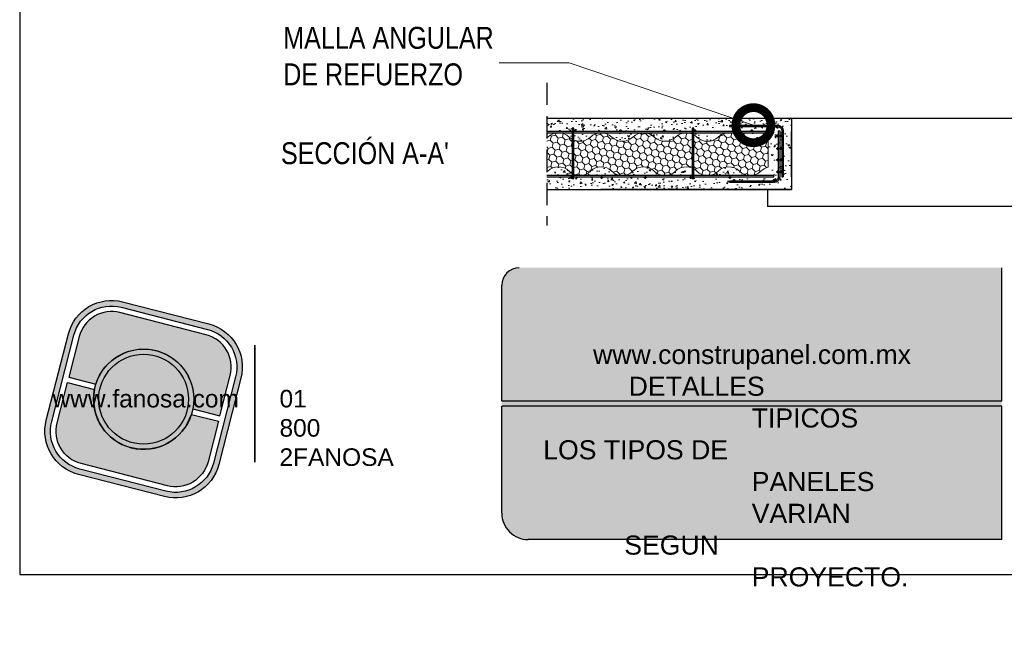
# Model space of a CAD drawing. Header units: millimetres. Extents: x 0 to 30, y 0 to 35.5.
# Tile 1 of 4: x 4 to 15.2, y 2.8 to 10. Entities that reach past the tile are written whole.
import ezdxf

# ---------------------------------------------------------------- set-up
doc = ezdxf.new("R2010")
doc.units = ezdxf.units.MM
doc.linetypes.add('CONTINUA', pattern=[0])
doc.linetypes.add('DASHED2', pattern=[9.524999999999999, 6.35, -3.175])
for name, color, linetype, lineweight in [('CONSTRUPANEL', 170, 'Continuous', 20), ('hatch', 252, 'Continuous', 0), ('LAMINA ACCESORIOS', 1, 'Continuous', 30), ('TEXTO', 7, 'DASHED2', 0), ('TEXTO CUADRO DATOS', 251, 'Continuous', 0)]:
    doc.layers.add(name, color=color, linetype=linetype, lineweight=lineweight)
doc.styles.add('Erika', font='techl___.ttf', dxfattribs={"height": 0.25})
doc.styles.get("Standard").update_dxf_attribs({"font": 'arial.ttf'})
doc.dimstyles.new('Erika', dxfattribs={"dimtxt": 0.25, "dimasz": 0.8, "dimexe": 0.5, "dimexo": 0.5, "dimgap": 0, "dimtad": 0, "dimlfac": 0.1, "dimzin": 1, "dimdsep": 46, "dimtxsty": 'Erika', "dimblk": 'DOTSMALL', "dimcen": 2.5, "dimse1": 1, "dimse2": 1, "dimclrd": 252, "dimclre": 252, "dimclrt": 256, "dimadec": 0, "dimazin": 0, "dimtfac": 1, "dimtmove": 0, "dimatfit": 3, "dimldrblk": 'DOTSMALL', "dimfxl": 1, "dimlwd": 0, "dimlwe": 0, "dimarcsym": 0})

# ---------------------------------------------------------------- blocks, each defined once
blk = doc.blocks.new('_DotSmall')
at = {"color": 0, "linetype": 'ByBlock', "const_width": 0.5}
blk.add_lwpolyline([(-0.0625, 0, 1), (0.0625, 0, 1)], format="xyb", close=True, dxfattribs=at)
blk = doc.blocks.new('LOGO GRIS')
at = {"true_color": 0xe3e3e3}
h = blk.add_hatch(color=254, dxfattribs=at)
edge = h.paths.add_edge_path()
edge.add_arc((2075.55300328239, 279.2979295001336), 0.508199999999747, 255.6007667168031, 345.6007667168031, ccw=False)
edge.add_line((2075.426625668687, 278.8056938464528), (2074.442154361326, 279.0584490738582))
edge.add_arc((2074.568531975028, 279.5506847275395), 0.5082000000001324, 165.6007667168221, 255.6007667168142, ccw=False)
edge.add_line((2074.076296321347, 279.6770623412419), (2074.329051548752, 280.661533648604))
edge.add_arc((2074.821287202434, 280.535156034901), 0.508200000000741, 75.60076671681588, 165.6007667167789, ccw=False)
edge.add_line((2074.947664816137, 281.0273916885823), (2075.932136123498, 280.7746364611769))
edge.add_arc((2075.805758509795, 280.2824008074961), 0.5081999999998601, -14.399233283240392, 75.60076671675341, ccw=False)
edge.add_line((2076.297994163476, 280.1560231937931), (2076.045238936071, 279.1715518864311))
edge = h.paths.add_edge_path(flags=16)
edge.add_arc((2075.55300328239, 279.2979295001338), 0.4446749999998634, 255.6007667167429, 345.6007667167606, ccw=False)
edge.add_line((2075.4424228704, 278.867223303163), (2074.457951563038, 279.1199785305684))
edge.add_arc((2074.568531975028, 279.5506847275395), 0.4446750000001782, 165.6007667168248, 255.60076671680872, ccw=False)
edge.add_line((2074.137825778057, 279.6612651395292), (2074.390581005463, 280.6457364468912))
edge.add_arc((2074.821287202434, 280.5351560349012), 0.4446750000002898, 75.60076671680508, 165.6007667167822, ccw=False)
edge.add_line((2074.931867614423, 280.9658622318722), (2075.916338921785, 280.7131070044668))
edge.add_arc((2075.805758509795, 280.2824008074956), 0.4446750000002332, -14.399233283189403, 75.60076671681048, ccw=False)
edge.add_line((2076.236464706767, 280.1718203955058), (2075.983709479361, 279.1873490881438))
h = blk.add_hatch(color=254, dxfattribs=at)
edge = h.paths.add_edge_path()
edge.add_line((2076.05645623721, 279.7261466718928), (2076.174935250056, 280.1876175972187))
edge.add_arc((2075.805758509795, 280.2824008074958), 0.3811499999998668, 345.60076671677, 435.6007667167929)
edge.add_line((2075.900541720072, 280.6515775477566), (2074.916070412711, 280.9043327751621))
edge.add_arc((2074.821287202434, 280.5351560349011), 0.3811500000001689, 75.6007667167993, 165.6007667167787)
edge.add_line((2074.452110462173, 280.6299392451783), (2074.333631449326, 280.1684683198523))
edge.add_line((2074.333631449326, 280.1684683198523), (2074.642133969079, 280.0892627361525))
edge.add_arc((2075.187145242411, 279.9165427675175), 0.5717249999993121, -11.21449474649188, 162.4160281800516, ccw=False)
edge.add_line((2075.747953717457, 279.8053522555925), (2076.05645623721, 279.7261466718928))
h = blk.add_hatch(color=254, dxfattribs=at)
h.paths.add_polyline_path([(2074.615420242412, 279.9165427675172, 1), (2075.758870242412, 279.9165427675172, 1)])
h.paths.add_polyline_path([(2075.699701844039, 279.9165427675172, -1), (2074.674588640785, 279.9165427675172, -1)], flags=16)
h = blk.add_hatch(color=252)
h.set_gradient(color1=(132, 132, 132), rotation=70.00000000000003, tint=1, name='SPHERICAL')
h.paths.add_polyline_path([(2075.699701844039, 279.9165427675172, 1), (2074.674588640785, 279.9165427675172, 1)])
h = blk.add_hatch(color=254, dxfattribs=at)
edge = h.paths.add_edge_path()
edge.add_arc((2075.187145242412, 279.9165427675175), 0.5717250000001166, 168.7855052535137, 342.4160281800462)
edge.add_line((2075.732156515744, 279.7438227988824), (2076.040659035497, 279.6646172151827))
edge.add_line((2076.040659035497, 279.6646172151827), (2075.922180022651, 279.2031462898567))
edge.add_arc((2075.55300328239, 279.2979295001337), 0.3811499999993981, 255.6007667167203, 345.60076671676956, ccw=False)
edge.add_line((2075.458220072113, 278.9287527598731), (2074.473748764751, 279.1815079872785))
edge.add_arc((2074.568531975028, 279.5506847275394), 0.3811500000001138, 165.6007667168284, 255.60076671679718, ccw=False)
edge.add_line((2074.199355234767, 279.6454679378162), (2074.317834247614, 280.1069388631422))
edge.add_line((2074.317834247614, 280.1069388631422), (2074.626336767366, 280.0277332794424))
at = {"color": 254, "true_color": 0xe3e3e3}
for points in [[(2076.045238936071, 279.1715518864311, -0.414213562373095), (2075.426625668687, 278.8056938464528), (2074.442154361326, 279.0584490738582, -0.414213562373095), (2074.076296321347, 279.6770623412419), (2074.329051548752, 280.661533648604, -0.414213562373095), (2074.947664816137, 281.0273916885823), (2075.932136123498, 280.7746364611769, -0.4142135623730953), (2076.297994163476, 280.1560231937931)], [(2075.983709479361, 279.1873490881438, -0.4142135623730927), (2075.4424228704, 278.867223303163), (2074.457951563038, 279.1199785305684, -0.4142135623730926), (2074.137825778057, 279.6612651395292), (2074.390581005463, 280.6457364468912, -0.414213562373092), (2074.931867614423, 280.9658622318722), (2075.916338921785, 280.7131070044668, -0.4142135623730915), (2076.236464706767, 280.1718203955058)], [(2076.05645623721, 279.7261466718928), (2076.174935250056, 280.1876175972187, 0.414213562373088), (2075.900541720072, 280.6515775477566), (2074.916070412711, 280.9043327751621, 0.4142135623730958), (2074.452110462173, 280.6299392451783), (2074.333631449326, 280.1684683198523), (2074.642133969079, 280.0892627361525, -0.9459053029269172), (2075.747953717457, 279.8053522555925)], [(2074.626336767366, 280.0277332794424, 0.9459053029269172), (2075.732156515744, 279.7438227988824), (2076.040659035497, 279.6646172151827), (2075.922180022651, 279.2031462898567, -0.4142135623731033), (2075.458220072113, 278.9287527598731), (2074.473748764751, 279.1815079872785, -0.414213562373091), (2074.199355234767, 279.6454679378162), (2074.317834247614, 280.1069388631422)]]:
    blk.add_lwpolyline(points, format="xyb", close=True, dxfattribs=at)
for radius in [0.5717249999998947, 0.5125566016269]:
    blk.add_circle((2075.187145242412, 279.9165427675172), radius, dxfattribs=at)
blk = doc.blocks.new('FANOSA')
at = {"color": 253, "true_color": 0xb3b3b3, "const_width": 0.02}
blk.add_lwpolyline([(365.3181968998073, 247.9798347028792), (365.3181968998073, 246.6427006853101)], dxfattribs=at)
at = {"color": 254}
blk.add_blockref('LOGO GRIS', (-1711.138939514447, -32.55437656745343), dxfattribs=at)
at = {"layer": 'TEXTO CUADRO DATOS', "char_height": 0.2, "width": 0.003231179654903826, "attachment_point": 1}
for s, insert in [('{\\fArial|b0|i0|c0|p34;www.fanosa.com}', (363.0082168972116, 247.4682254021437)), ('{\\fArial|b0|i0|c0|p34;01 800 2FANOSA}', (365.5993370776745, 247.4682254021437))]:
    blk.add_mtext(s, dxfattribs=dict(at, insert=insert))

msp = doc.modelspace()

# ---------------------------------------------------------------- hatches: boundary and pattern name
at = {"true_color": 0xb3b3b3}
msp.add_hatch(color=253, dxfattribs=at).paths.add_polyline_path([(15.20692541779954, 4.052736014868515), (15.20692541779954, 5.632736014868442), (15.20692541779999, 7.152736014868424), (9.70097189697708, 7.152736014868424, 0.4142135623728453), (9.500971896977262, 6.952736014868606), (9.500971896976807, 5.632736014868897), (9.500971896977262, 4.352736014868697, 0.4142135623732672), (9.800971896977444, 4.052736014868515)])
at = {"layer": 'hatch', "lineweight": 0}
h = msp.add_hatch(dxfattribs=at)
h.set_pattern_fill('AR-CONC', color=256, scale=0.001, style=0)
h.set_pattern_definition([(49.99999999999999, (-1764.29726195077, -2352.407980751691), (0.182184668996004, -0.01593908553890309), [0.01905, -0.20955]), (355, (-1764.29726195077, -2352.407980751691), (-0.03524342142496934, 0.1910568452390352), [0.01524, -0.16764058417]), (100.4514447, (-1764.28207994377, -2352.409309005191), (0.1469412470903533, 0.1751177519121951), [0.0161900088, -0.1780902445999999]), (46.18420000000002, (-1764.29726195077, -2352.357180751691), (0.2710790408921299, -0.04204232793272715), [0.02857499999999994, -0.3143249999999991]), (96.63555760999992, (-1764.274672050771, -2352.360684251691), (0.237404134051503, 0.2474261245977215), [0.02428502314, -0.26713560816]), (351.1841511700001, (-1764.29726195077, -2352.357180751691), (0.237404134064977, 0.2474261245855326), [0.02285996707, -0.25145973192]), (21, (-1764.27186195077, -2352.369880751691), (0.1516143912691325, -0.1022651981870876), [0.01905, -0.20955]), (326.0000000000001, (-1764.27186195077, -2352.369880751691), (0.06180202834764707, 0.1841879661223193), [0.01524, -0.16764]), (71.45144499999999, (-1764.25922741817, -2352.378402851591), (0.2134164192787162, 0.08192276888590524), [0.0161900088, -0.1780899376]), (37.50000000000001, (-1764.29726195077, -2352.407980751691), (0.003088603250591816, 0.0845550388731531), [0, -0.165608, 0, -0.17018, 0, -0.168275]), (7.499999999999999, (-1764.29726195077, -2352.407980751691), (0.06681966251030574, 0.1001805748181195), [0, -0.09702799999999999, 0, -0.161798, 0, -0.06413500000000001]), (327.5, (-1764.35390395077, -2352.407980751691), (0.1355905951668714, -0.005728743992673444), [0, -0.0635, 0, -0.19812, 0, -0.26289]), (317.5, (-1764.37930395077, -2352.407980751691), (0.148129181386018, 0.02542649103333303), [0, -0.08255, 0, -0.131572, 0, -0.18669])])
edge = h.paths.add_edge_path()
edge.add_line((10.32295770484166, 8.608667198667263), (10.32295770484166, 8.692198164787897))
edge.add_line((10.32295770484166, 8.692198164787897), (10.6339977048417, 8.692198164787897))
edge.add_arc((10.63399770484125, 8.516023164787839), 0.1761750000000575, 89.99999999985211, 133.6028189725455)
edge.add_arc((10.39099770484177, 8.771173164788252), 0.1761749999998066, 247.2813136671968, 313.6028189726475, ccw=False)
edge = h.paths.add_edge_path()
edge.add_line((10.14799770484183, 8.692198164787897), (10.30351770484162, 8.692198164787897))
edge.add_line((10.30351770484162, 8.692198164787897), (10.30351770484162, 8.6182520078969))
edge.add_arc((10.39099770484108, 8.771173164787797), 0.1761749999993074, 226.397181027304, 240.22787507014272, ccw=False)
edge.add_arc((10.14799770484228, 8.516023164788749), 0.1761749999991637, 46.39718102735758, 90.0000000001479)
edge = h.paths.add_edge_path()
edge.add_line((12.80950739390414, 8.854198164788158), (12.80950739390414, 8.74049450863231))
edge.add_line((12.80950739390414, 8.74049450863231), (11.6934777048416, 8.74049450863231))
edge.add_line((11.6934777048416, 8.74049450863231), (11.6934777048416, 8.74403816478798))
edge.add_line((11.6934777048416, 8.74403816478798), (11.67403770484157, 8.74403816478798))
edge.add_line((11.67403770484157, 8.74403816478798), (11.67403770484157, 8.708398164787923))
edge.add_line((11.67403770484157, 8.708398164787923), (11.35489770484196, 8.708398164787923))
edge.add_arc((11.35489770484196, 8.716498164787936), 0.008100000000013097, 270, 360)
edge.add_arc((11.35489770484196, 8.716498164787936), 0.008099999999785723, 0, 180)
edge.add_arc((11.35489770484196, 8.716498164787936), 0.008100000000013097, 180, 270)
edge.add_line((11.35489770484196, 8.708398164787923), (10.85593770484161, 8.708398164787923))
edge.add_arc((10.85593770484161, 8.716498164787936), 0.008100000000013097, 270, 360)
edge.add_arc((10.85593770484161, 8.716498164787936), 0.008100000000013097, 0, 180)
edge.add_arc((10.85593770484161, 8.716498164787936), 0.008099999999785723, 180, 270)
edge.add_line((10.85593770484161, 8.708398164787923), (10.33753770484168, 8.708398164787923))
edge.add_arc((10.33753770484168, 8.716498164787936), 0.008100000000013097, 270, 360)
edge.add_arc((10.33753770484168, 8.716498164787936), 0.008100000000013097, 0, 180)
edge.add_line((10.32943770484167, 8.716498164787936), (10.32295770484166, 8.716498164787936))
edge.add_line((10.32295770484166, 8.716498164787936), (10.32295770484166, 8.74403816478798))
edge.add_line((10.32295770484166, 8.74403816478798), (10.30351770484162, 8.74403816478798))
edge.add_line((10.30351770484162, 8.74403816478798), (10.30351770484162, 8.708398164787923))
edge.add_line((10.30351770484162, 8.708398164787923), (10.01413606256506, 8.708398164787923))
edge.add_line((10.01413606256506, 8.708398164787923), (10.01413606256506, 8.854198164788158))
edge.add_line((10.01413606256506, 8.854198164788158), (12.80950739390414, 8.854198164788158))
edge = h.paths.add_edge_path(flags=16)
edge.add_arc((12.77075740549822, 8.78053413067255), 0.02250000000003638, 0, 360)
edge = h.paths.add_edge_path()
edge.add_arc((10.63399770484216, 8.516023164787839), 0.1761750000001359, 46.39718102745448, 90.0000000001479)
edge.add_line((10.6339977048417, 8.692198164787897), (11.11999770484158, 8.692198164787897))
edge.add_arc((11.11999770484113, 8.516023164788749), 0.176174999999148, 89.99999999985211, 133.6028189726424)
edge.add_arc((10.87699770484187, 8.771173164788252), 0.1761749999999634, 226.3971810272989, 313.6028189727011, ccw=False)
edge = h.paths.add_edge_path()
edge.add_arc((11.11999770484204, 8.516023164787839), 0.1761750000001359, 46.39718102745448, 90.0000000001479)
edge.add_line((11.11999770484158, 8.692198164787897), (11.60599770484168, 8.692198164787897))
edge.add_arc((11.60599770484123, 8.516023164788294), 0.1761749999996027, 89.99999999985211, 133.602818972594)
edge.add_arc((11.36299770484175, 8.771173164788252), 0.1761749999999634, 226.3971810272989, 313.6028189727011, ccw=False)
edge = h.paths.add_edge_path()
edge.add_arc((11.60599770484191, 8.516023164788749), 0.1761749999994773, 46.39718102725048, 60.22787507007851)
edge.add_line((11.6934777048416, 8.668944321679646), (11.6934777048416, 8.692198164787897))
edge.add_line((11.6934777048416, 8.692198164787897), (12.09199770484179, 8.692198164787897))
edge.add_arc((12.09199770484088, 8.516023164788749), 0.176174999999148, 89.99999999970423, 133.6028189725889)
edge.add_arc((11.84899770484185, 8.771173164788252), 0.1761749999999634, 226.3971810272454, 313.6028189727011, ccw=False)
edge = h.paths.add_edge_path()
edge.add_arc((11.36299770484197, 8.382373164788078), 0.1761750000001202, 226.3971810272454, 269.999999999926)
edge.add_line((11.36299770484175, 8.20619816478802), (10.87699770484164, 8.20619816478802))
edge.add_arc((10.87699770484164, 8.382373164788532), 0.1761750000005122, 270, 313.6028189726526)
edge.add_arc((11.11999770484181, 8.12722316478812), 0.1761749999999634, 46.39718102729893, 133.6028189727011, ccw=False)
edge = h.paths.add_edge_path()
edge.add_arc((11.36299770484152, 8.382373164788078), 0.1761750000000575, 270.000000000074, 313.6028189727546)
edge.add_arc((11.60599770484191, 8.12722316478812), 0.1761750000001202, 67.2813136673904, 133.6028189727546, ccw=False)
edge.add_line((11.67403770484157, 8.289729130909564), (11.67403770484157, 8.20619816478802))
edge.add_line((11.67403770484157, 8.20619816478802), (11.36299770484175, 8.20619816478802))
edge = h.paths.add_edge_path()
edge.add_arc((12.33499770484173, 8.382373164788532), 0.1761750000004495, 226.3971810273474, 270)
edge.add_line((12.33499770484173, 8.20619816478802), (11.84899770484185, 8.20619816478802))
edge.add_arc((11.84899770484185, 8.382373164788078), 0.1761750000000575, 270, 313.6028189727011)
edge.add_arc((12.09199770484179, 8.12722316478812), 0.1761749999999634, 46.397181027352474, 133.6028189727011, ccw=False)
edge = h.paths.add_edge_path()
edge.add_arc((10.87699770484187, 8.382373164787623), 0.1761749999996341, 226.397181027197, 269.999999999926)
edge.add_line((10.87699770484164, 8.20619816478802), (10.39099770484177, 8.20619816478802))
edge.add_arc((10.39099770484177, 8.382373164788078), 0.1761750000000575, 270, 313.6028189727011)
edge.add_arc((10.6339977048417, 8.12722316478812), 0.1761749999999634, 46.39718102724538, 133.6028189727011, ccw=False)
edge = h.paths.add_edge_path()
edge.add_arc((10.39099770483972, 8.382373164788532), 0.1761749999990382, 226.3971810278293, 240.2278750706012)
edge.add_line((10.30351770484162, 8.22945200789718), (10.30351770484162, 8.20619816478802))
edge.add_line((10.30351770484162, 8.20619816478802), (10.01413606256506, 8.20619816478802))
edge.add_line((10.01413606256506, 8.20619816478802), (10.01413606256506, 8.244074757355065))
edge.add_arc((9.904997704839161, 8.382373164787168), 0.1761750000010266, 308.2787797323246, 313.6028189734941)
edge.add_arc((10.1479977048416, 8.12722316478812), 0.1761749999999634, 46.39718102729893, 133.6028189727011, ccw=False)
edge = h.paths.add_edge_path()
edge.add_arc((10.29217770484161, 8.181898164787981), 0.008100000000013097, 90, 180)
edge.add_arc((10.29217770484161, 8.181898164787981), 0.008100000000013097, 180, 360)
edge.add_line((10.30027770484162, 8.181898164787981), (10.30351770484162, 8.181898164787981))
edge.add_line((10.30351770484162, 8.181898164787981), (10.30351770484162, 8.170558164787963))
edge.add_line((10.30351770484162, 8.170558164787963), (10.32295770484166, 8.170558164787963))
edge.add_line((10.32295770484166, 8.170558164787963), (10.32295770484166, 8.189998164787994))
edge.add_line((10.32295770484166, 8.189998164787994), (10.64209770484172, 8.189998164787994))
edge.add_arc((10.64209770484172, 8.181898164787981), 0.008100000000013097, 90, 180)
edge.add_arc((10.64209770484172, 8.181898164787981), 0.008100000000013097, 180, 360)
edge.add_arc((10.64209770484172, 8.181898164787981), 0.008100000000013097, 0, 90)
edge.add_line((10.64209770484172, 8.189998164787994), (11.14105770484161, 8.189998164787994))
edge.add_arc((11.14105770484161, 8.181898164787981), 0.008100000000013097, 90, 180)
edge.add_arc((11.14105770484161, 8.181898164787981), 0.008100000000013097, 180, 360)
edge.add_arc((11.14105770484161, 8.181898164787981), 0.008100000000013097, 0, 90)
edge.add_line((11.14105770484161, 8.189998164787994), (11.65945770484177, 8.189998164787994))
edge.add_arc((11.65945770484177, 8.181898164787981), 0.008100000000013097, 90, 180)
edge.add_arc((11.65945770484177, 8.181898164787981), 0.008100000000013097, 180, 270)
edge.add_line((11.65945770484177, 8.173798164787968), (11.65945770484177, 8.171279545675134))
edge.add_line((11.65945770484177, 8.171279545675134), (11.67403770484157, 8.171279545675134))
edge.add_line((11.67403770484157, 8.171279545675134), (11.67403770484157, 8.170558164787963))
edge.add_line((11.67403770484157, 8.170558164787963), (11.6934777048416, 8.170558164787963))
edge.add_line((11.6934777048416, 8.170558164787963), (11.6934777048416, 8.171279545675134))
edge.add_line((11.6934777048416, 8.171279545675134), (12.80950739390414, 8.171279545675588))
edge.add_line((12.80950739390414, 8.171279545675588), (12.80950739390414, 8.044198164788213))
edge.add_line((12.80950739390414, 8.044198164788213), (10.01413606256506, 8.044198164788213))
edge.add_line((10.01413606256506, 8.044198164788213), (10.01413606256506, 8.189998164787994))
edge.add_line((10.01413606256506, 8.189998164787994), (10.29217770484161, 8.189998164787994))
edge = h.paths.add_edge_path(flags=16)
edge.add_arc((12.72563036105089, 8.131239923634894), 0.02250000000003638, 0, 360)
edge = h.paths.add_edge_path()
edge.add_line((12.80950739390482, 8.206198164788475), (12.8095073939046, 8.388526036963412))
edge.add_arc((12.86797037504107, 8.107414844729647), 0.2871261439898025, 101.7483919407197, 147.6689850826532)
edge.add_line((12.62535669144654, 8.260972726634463), (12.57505064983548, 8.292813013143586))
edge.add_arc((12.86797037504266, 8.107414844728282), 0.3466618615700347, 100.06663589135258, 147.6689850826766, ccw=False)
edge.add_line((12.80737616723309, 8.448739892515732), (12.5523847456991, 8.448739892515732))
edge.add_line((12.5523847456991, 8.448739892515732), (12.5523847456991, 8.508275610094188))
edge.add_line((12.5523847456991, 8.508275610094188), (12.8095073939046, 8.508275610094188))
edge.add_line((12.8095073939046, 8.508275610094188), (12.80950739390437, 8.692198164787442))
edge.add_line((12.80950739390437, 8.692198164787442), (12.09199770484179, 8.692198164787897))
edge.add_arc((12.0919977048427, 8.516023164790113), 0.1761749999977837, 46.397181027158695, 90.00000000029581, ccw=False)
edge.add_arc((12.33499770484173, 8.771173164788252), 0.1761750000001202, 226.3971810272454, 313.6028189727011)
edge.add_arc((12.57799770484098, 8.516023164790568), 0.1761749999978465, 101.92256424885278, 133.6028189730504, ccw=False)
edge.add_line((12.54160179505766, 8.688397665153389), (12.54160179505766, 8.20619816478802))
edge.add_line((12.54160179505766, 8.20619816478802), (12.80950739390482, 8.206198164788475))
h = msp.add_hatch(dxfattribs=at)
h.set_pattern_fill('HONEY', color=256, scale=0.015, angle=105, style=0)
h.set_pattern_definition([(75.00000000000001, (49.1757777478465, 2.26592820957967), (0.05832846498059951, 0.05832847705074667), [0.047625, -0.09525]), (315, (49.1757777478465, 2.26592820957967), (0.02134971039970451, -0.0796781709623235), [0.047625, -0.09525]), (14.99999999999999, (49.1757777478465, 2.26592820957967), (0.07967817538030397, -0.02134969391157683), [-0.09525, 0.047625])])
h.paths.add_polyline_path([(10.7554977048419, 8.254798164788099, 0.4000000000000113), (10.99849770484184, 8.254798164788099, -0.3999999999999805), (11.24149770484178, 8.254798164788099, 0.3999999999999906), (11.48449770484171, 8.254798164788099, -0.2977400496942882), (11.67403770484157, 8.289729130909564), (11.67403770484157, 8.678529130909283, 0.2977400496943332), (11.48449770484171, 8.643598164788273, -0.3999999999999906), (11.24149770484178, 8.643598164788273, 0.3999999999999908), (10.99849770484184, 8.643598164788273, -0.3999999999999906), (10.7554977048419, 8.643598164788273, 0.3999999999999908), (10.51249770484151, 8.643598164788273, -0.2977400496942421), (10.32295770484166, 8.608667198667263), (10.32295770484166, 8.219867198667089, 0.2977400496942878), (10.51249770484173, 8.254798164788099, -0.3999999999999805)])
h.paths.add_polyline_path([(10.30351770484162, 8.6182520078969, -0.06042115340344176), (10.26949770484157, 8.643598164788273, 0.3999999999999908), (10.02649770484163, 8.643598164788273, -0.02323468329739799), (10.01413606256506, 8.632874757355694), (10.01413606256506, 8.244074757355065, 0.02323468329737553), (10.02649770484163, 8.254798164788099, -0.4000000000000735), (10.26949770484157, 8.254798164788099, 0.06042115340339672), (10.30351770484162, 8.22945200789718)])
h.paths.add_polyline_path([(11.6934777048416, 8.280144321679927, -0.06042115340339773), (11.72749770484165, 8.254798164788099, 0.3999999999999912), (11.97049770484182, 8.254798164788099, -0.3999999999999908), (12.21349770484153, 8.254798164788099, 0.3999999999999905), (12.45649770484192, 8.254798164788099, -0.1391184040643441), (12.54160179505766, 8.299597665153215), (12.54160179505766, 8.688397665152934, 0.1391184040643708), (12.45649770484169, 8.643598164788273, -0.3999999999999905), (12.21349770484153, 8.643598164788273, 0.3999999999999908), (11.97049770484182, 8.643598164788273, -0.3999999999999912), (11.72749770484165, 8.643598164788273, 0.06042115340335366), (11.6934777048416, 8.668944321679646)])

# ---------------------------------------------------------------- linework, layer by layer
at = {"linetype": 'DASHED2', "ltscale": 0.04}
msp.add_line((10.01413606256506, 9.263804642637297), (10.01413606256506, 7.634591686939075), dxfattribs=at)
msp.add_line((10.01413606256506, 9.263804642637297), (10.01413606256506, 7.634591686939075), dxfattribs=at)
at = {"linetype": 'CONTINUA'}
for p, q in [((20.32481085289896, 8.854198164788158), (10.01413606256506, 8.854198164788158)), ((12.80950739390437, 8.854198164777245), (12.80950739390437, 8.044198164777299)), ((12.80950739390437, 8.18999816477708), (12.80950739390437, 8.708398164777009)), ((10.01413606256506, 8.044198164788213), (12.80950739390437, 8.044198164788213)), ((12.80950739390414, 8.044198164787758), (10.63332497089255, 8.044198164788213)), ((12.53571377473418, 8.044198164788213), (12.53571377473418, 7.849798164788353)), ((17.80323314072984, 7.849798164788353), (12.53571377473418, 7.849798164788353))]:
    msp.add_line(p, q, dxfattribs=at)
at = {"color": 253, "true_color": 0xb3b3b3}
for p, q in [((15.20692541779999, 5.632736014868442), (15.20692541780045, 7.152736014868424)), ((9.500971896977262, 5.632736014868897), (9.500971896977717, 6.952736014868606)), ((15.20692541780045, 5.632736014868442), (9.500971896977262, 5.632736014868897)), ((15.20692541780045, 5.572736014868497), (9.500971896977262, 5.572736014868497)), ((9.500971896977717, 4.352736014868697), (9.500971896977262, 5.572736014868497)), ((15.20692541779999, 4.052736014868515), (15.20692541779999, 5.572736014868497)), ((15.20692541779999, 4.052736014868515), (9.800971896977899, 4.052736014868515))]:
    msp.add_line(p, q, dxfattribs=at)
at = {"color": 254, "true_color": 0xe3e3e3}
msp.add_lwpolyline([(3.998241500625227, 3.652736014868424), (25.58824150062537, 3.652736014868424), (25.58824150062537, 31.59273601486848), (3.998241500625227, 31.59273601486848)], close=True, dxfattribs=at)
at = {"color": 253, "true_color": 0xb3b3b3}
for centre, radius, start, end in [((9.700971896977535, 6.952736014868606), 0.2, 90, 180), ((9.800971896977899, 4.352736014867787), 0.3, 179.9999999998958, 270.0000000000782)]:
    msp.add_arc(centre, radius, start, end, dxfattribs=at)
at = {"layer": 'CONSTRUPANEL'}
msp.add_line((12.54160179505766, 8.684643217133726), (12.54160179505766, 8.299597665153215), dxfattribs=at)
for points in [[(11.97049770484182, 8.643598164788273, -0.3999999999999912), (11.72749770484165, 8.643598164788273, 0.3999999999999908), (11.48449770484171, 8.643598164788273, -0.3999999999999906), (11.24149770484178, 8.643598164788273, 0.3999999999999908), (10.99849770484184, 8.643598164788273, -0.3999999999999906), (10.7554977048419, 8.643598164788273, 0.3999999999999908), (10.51249770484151, 8.643598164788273, -0.3999999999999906), (10.26949770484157, 8.643598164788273, 0.3999999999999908), (10.02649770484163, 8.643598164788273, -0.02323468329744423), (10.01413606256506, 8.632874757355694, -0.02323468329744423)], [(12.54160179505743, 8.688397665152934, 0.1391184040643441), (12.45649770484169, 8.643598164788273, -0.3999999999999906), (12.21349770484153, 8.643598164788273, 0.3999999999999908), (11.97049770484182, 8.643598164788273)], [(11.97049770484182, 8.254798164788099, -0.3999999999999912), (11.72749770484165, 8.254798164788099, 0.3999999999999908), (11.48449770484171, 8.254798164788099, -0.3999999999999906), (11.24149770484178, 8.254798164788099, 0.3999999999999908), (10.99849770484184, 8.254798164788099, -0.3999999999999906), (10.7554977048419, 8.254798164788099, 0.3999999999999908), (10.51249770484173, 8.254798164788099, -0.3999999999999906), (10.26949770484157, 8.254798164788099, 0.3999999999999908), (10.02649770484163, 8.254798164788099, -0.02323468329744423), (10.01413606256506, 8.244074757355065, -0.02323468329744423)], [(12.54160179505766, 8.299597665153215, 0.1391184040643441), (12.45649770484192, 8.254798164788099, -0.3999999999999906), (12.21349770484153, 8.254798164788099, 0.3999999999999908), (11.97049770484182, 8.254798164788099)]]:
    msp.add_lwpolyline(points, format="xyb", dxfattribs=at)
at = {"layer": 'LAMINA ACCESORIOS'}
for p, q in [((12.09970416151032, 8.779196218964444), (12.09970416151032, 8.762996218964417)), ((12.19226401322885, 8.769476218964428), (12.19226401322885, 8.74031621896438)), ((12.64654435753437, 8.769476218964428), (12.64654435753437, 8.74031621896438)), ((10.32295770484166, 8.716498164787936), (10.35535770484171, 8.716498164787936)), ((10.33753770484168, 8.73107816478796), (10.33753770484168, 8.701918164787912)), ((10.84135770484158, 8.716498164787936), (10.87375770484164, 8.716498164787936)), ((10.85593770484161, 8.73107816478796), (10.85593770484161, 8.701918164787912)), ((11.34031770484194, 8.716498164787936), (11.37271770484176, 8.716498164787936)), ((11.35489770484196, 8.73107816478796), (11.35489770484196, 8.701918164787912)), ((11.69023770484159, 8.716498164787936), (11.72263770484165, 8.716498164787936)), ((11.70481770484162, 8.73107816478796), (11.70481770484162, 8.701918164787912)), ((12.20684401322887, 8.754896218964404), (12.17444401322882, 8.754896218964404)), ((12.33823770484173, 8.716498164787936), (12.37063770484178, 8.716498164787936)), ((12.35281770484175, 8.73107816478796), (12.35281770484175, 8.701918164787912)), ((12.60553770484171, 8.692198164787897), (12.60553770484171, 8.708398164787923)), ((12.66112435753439, 8.754896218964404), (12.62872435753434, 8.754896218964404)), ((12.63431994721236, 8.657514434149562), (12.66671994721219, 8.657514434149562)), ((12.64889994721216, 8.642934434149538), (12.64889994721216, 8.672094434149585)), ((12.65699994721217, 8.712996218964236), (12.6731999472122, 8.712996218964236)), ((12.6741647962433, 8.657514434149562), (12.70656479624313, 8.657514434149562)), ((12.6887447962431, 8.642934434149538), (12.6887447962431, 8.672094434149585)), ((12.63431994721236, 8.513636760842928), (12.66671994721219, 8.513636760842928)), ((12.64889994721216, 8.528216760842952), (12.64889994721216, 8.499056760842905)), ((12.6741647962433, 8.513636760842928), (12.70656479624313, 8.513636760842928)), ((12.6887447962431, 8.528216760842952), (12.6887447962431, 8.499056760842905)), ((12.63431994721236, 8.383636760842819), (12.66671994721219, 8.383636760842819)), ((12.64889994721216, 8.398216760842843), (12.64889994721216, 8.369056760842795)), ((12.6741647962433, 8.383636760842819), (12.70656479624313, 8.383636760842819)), ((12.6887447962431, 8.398216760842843), (12.6887447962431, 8.369056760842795)), ((12.60553770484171, 8.189998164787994), (12.60553770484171, 8.20619816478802)), ((12.63431994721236, 8.246550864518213), (12.66671994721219, 8.246550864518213)), ((12.64889994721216, 8.261130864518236), (12.64889994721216, 8.231970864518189)), ((12.6741647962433, 8.246550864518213), (12.70656479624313, 8.246550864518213)), ((12.6887447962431, 8.261130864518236), (12.6887447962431, 8.231970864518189)), ((10.30675770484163, 8.181898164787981), (10.27435770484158, 8.181898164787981)), ((10.29217770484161, 8.167318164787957), (10.29217770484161, 8.196478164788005)), ((10.65667770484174, 8.181898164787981), (10.62427770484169, 8.181898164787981)), ((10.64209770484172, 8.167318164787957), (10.64209770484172, 8.196478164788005)), ((11.15563770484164, 8.181898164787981), (11.12323770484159, 8.181898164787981)), ((11.14105770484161, 8.167318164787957), (11.14105770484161, 8.196478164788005)), ((11.67403770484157, 8.181898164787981), (11.64163770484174, 8.181898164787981)), ((11.65945770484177, 8.167318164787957), (11.65945770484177, 8.196478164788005)), ((12.12115770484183, 8.181898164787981), (12.08875770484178, 8.181898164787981)), ((12.09970416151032, 8.141069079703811), (12.09970416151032, 8.124869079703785)), ((12.10657770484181, 8.167318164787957), (12.10657770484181, 8.196478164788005)), ((12.16699916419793, 8.14916907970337), (12.13459916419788, 8.14916907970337)), ((12.15241916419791, 8.134589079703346), (12.15241916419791, 8.163749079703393)), ((12.59211950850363, 8.14916907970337), (12.62451950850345, 8.14916907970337)), ((12.60669950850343, 8.134589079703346), (12.60669950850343, 8.163749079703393)), ((12.69684479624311, 8.191069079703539), (12.71304479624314, 8.191069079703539))]:
    msp.add_line(p, q, dxfattribs=at)
for points in [[(12.09970416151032, 8.779196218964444), (12.64684479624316, 8.779196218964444, -0.4142135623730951), (12.71304479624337, 8.712996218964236), (12.71304479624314, 8.191069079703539)], [(12.09970416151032, 8.762996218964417), (12.64684479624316, 8.762996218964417, -0.4142135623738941), (12.69684479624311, 8.712996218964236), (12.69684479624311, 8.191069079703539)], [(12.65699994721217, 8.712996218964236), (12.65699994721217, 8.191069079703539, -0.4142135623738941), (12.60699994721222, 8.141069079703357), (12.09970416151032, 8.141069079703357)], [(12.67319994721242, 8.712996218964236), (12.6731999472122, 8.191069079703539, -0.414213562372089), (12.60699994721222, 8.124869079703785), (12.09970416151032, 8.124869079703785)]]:
    msp.add_lwpolyline(points, format="xyb", dxfattribs=at)
for points in [[(12.60553770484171, 8.708398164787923), (10.01413606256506, 8.708398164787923)], [(10.01413606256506, 8.692198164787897), (12.60553770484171, 8.692198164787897)], [(12.60553770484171, 8.20619816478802), (10.01413606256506, 8.20619816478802)], [(10.01413606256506, 8.189998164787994), (12.60553770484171, 8.189998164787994)]]:
    msp.add_lwpolyline(points, dxfattribs=at)
at = {"layer": 'LAMINA ACCESORIOS', "linetype": 'CONTINUA'}
for points in [[(10.30351770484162, 8.170558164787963), (10.32295770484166, 8.170558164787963), (10.32295770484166, 8.74403816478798), (10.30351770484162, 8.74403816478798)], [(11.67403770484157, 8.170558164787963), (11.6934777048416, 8.170558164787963), (11.6934777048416, 8.74403816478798), (11.67403770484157, 8.74403816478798)]]:
    msp.add_lwpolyline(points, close=True, dxfattribs=at)
for centre in [(10.33753770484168, 8.716498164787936), (10.85593770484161, 8.716498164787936), (11.35489770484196, 8.716498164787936), (11.70481770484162, 8.716498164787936), (12.19226401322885, 8.754896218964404), (12.35281770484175, 8.716498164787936), (12.64654435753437, 8.754896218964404), (12.64889994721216, 8.657514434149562), (12.6887447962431, 8.657514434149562), (12.64889994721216, 8.513636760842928), (12.6887447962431, 8.513636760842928), (12.64889994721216, 8.383636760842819), (12.6887447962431, 8.383636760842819), (12.64889994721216, 8.246550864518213), (12.6887447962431, 8.246550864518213), (10.29217770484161, 8.181898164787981), (10.64209770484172, 8.181898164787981), (11.14105770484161, 8.181898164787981), (11.65945770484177, 8.181898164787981), (12.10657770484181, 8.181898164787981), (12.15241916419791, 8.14916907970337), (12.60669950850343, 8.14916907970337)]:
    msp.add_circle(centre, 0.008100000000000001, dxfattribs=at)

# ---------------------------------------------------------------- block references
msp.add_blockref('FANOSA', (-358.6352830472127, -241.7085316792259))

# ---------------------------------------------------------------- texts
at = {"layer": 'TEXTO', "linetype": 'ByBlock', "lineweight": 0, "char_height": 0.25, "style": 'Erika'}
for s, insert, attachment_point in [('MALLA ANGULAR\\PDE REFUERZO', (7.006262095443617, 9.230405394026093), 7), ("SECCIÓN A-A'", (6.980681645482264, 8.584477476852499), 1)]:
    msp.add_mtext(s, dxfattribs=dict(at, insert=insert, attachment_point=attachment_point))
at = {"layer": 'TEXTO CUADRO DATOS', "insert": (12.35394865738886, 6.272603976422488), "char_height": 0.2174175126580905, "width": 0.003697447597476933, "attachment_point": 1}
msp.add_mtext('\\pi-1.8111;www.construpanel.com.mx\\P\\pi-1.4048;DETALLES TIPICOS\\P\\pi-2.3799;LOS TIPOS DE PANELES VARIAN\\P\\pi-1.4548;SEGUN PROYECTO.', dxfattribs=at)

# ---------------------------------------------------------------- leaders
at = {"layer": 'TEXTO', "linetype": 'ByBlock', "lineweight": 0}
msp.add_leader([(12.37327447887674, 8.779196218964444), (10.27125326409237, 9.49019840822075), (9.471253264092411, 9.49019840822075)], dimstyle='Erika', override={"dimgap": 0, "dimtad": 0}, dxfattribs=at)

doc.saveas('drawing.dxf')
